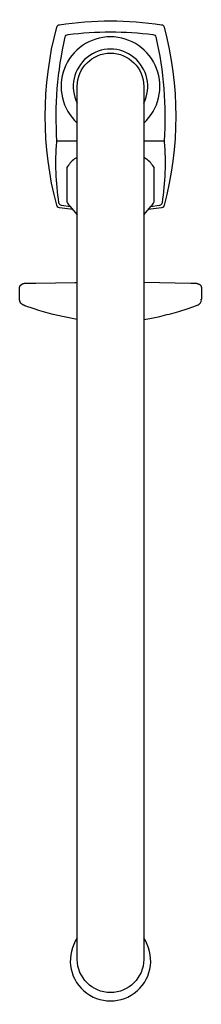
# Model space of a CAD drawing. Header units: millimetres. Extents: x -26 to 26, y -262 to 19.
import ezdxf

# ---------------------------------------------------------------- set-up
doc = ezdxf.new("R2010")
doc.units = ezdxf.units.MM
doc.header["$LTSCALE"] = 0.5
doc.layers.add('PLANNING', color=1, linetype='Continuous')

# ---------------------------------------------------------------- blocks, each defined once
blk = doc.blocks.new('21621500_t')
at = {"layer": 'PLANNING'}
for p, q in [((-15.3, -15.57), (-9.5, -15.57)), ((9.5, -15.57), (15.3, -15.57))]:
    blk.add_line(p, q, dxfattribs=at)
for points in [[(-10.8, -35.2), (-14.58, -34.72, -0.300902), (-15.4, -33.99, -0.129354), (-15.4, 16.89, -0.300351), (-14.58, 17.63, -0.073332), (14.58, 17.63, -0.300902), (15.4, 16.89, -0.12884), (15.4, -33.99, -0.310017), (14.58, -34.72), (10.8, -35.2)], [(-11.46, -34.43), (-14.01, -34.07, -0.328518), (-14.77, -33.26, -0.056174), (-15.39, -15.88), (-15.32, -15.58, -0.073491), (-12.96, 14.11, -0.316302), (-12.16, 14.82, -0.061192), (12.16, 14.82, -0.314764), (12.96, 14.11, -0.074895), (15.32, -15.59), (15.39, -15.88, -0.056174), (14.77, -33.26, -0.327694), (14.01, -34.07), (11.46, -34.43)], [(-9.5, -249.48), (-9.5, 0, -0.999998), (9.5, 0), (9.5, -249.48, -0.99794), (-9.5, -249.48)], [(-9.5, -20.29), (-10.31, -20.75, 0.075477), (-12.5, -23.19), (-12.5, -33.03, 0.045582), (-11.66, -34.21), (-9.5, -36.72)], [(9.5, -36.72), (11.66, -34.21, 0.047123), (12.5, -33.03), (12.5, -23.19, 0.080458), (10.3, -20.77), (9.5, -20.3)], [(-9.5, -66.61), (-10.94, -66.35, -0.033812), (-21.84, -63.59), (-24.48, -62.68), (-24.84, -62.55), (-24.99, -62.48), (-25.12, -62.4), (-25.35, -62.25), (-25.39, -62.22, -0.104792), (-25.85, -61.66), (-26, -61.04), (-25.99, -60.97)], [(9.5, -66.62), (11.3, -66.29), (14.09, -65.72, 0.017034), (19.57, -64.3), (22.27, -63.45), (24.6, -62.63), (24.78, -62.57), (24.93, -62.51), (25.07, -62.43), (25.34, -62.26), (25.59, -62.03, 0.143612), (25.98, -61.27), (26, -61.06, 0.073954), (25.96, -60.85)]]:
    blk.add_lwpolyline(points, format="xyb", dxfattribs=at)
for points in [[(-26, -60.97), (-26, -57.45), (-26, -57.41), (-25.99, -57.38), (-25.99, -57.35), (-25.98, -57.32), (-25.98, -57.29), (-25.97, -57.26), (-25.97, -57.23), (-25.96, -57.2), (-25.95, -57.17), (-25.94, -57.14), (-25.93, -57.12), (-25.92, -57.09), (-25.91, -57.06), (-25.89, -57.03), (-25.88, -57.01), (-25.87, -57), (-25.87, -56.98), (-25.86, -56.97), (-25.85, -56.96), (-25.84, -56.94), (-25.83, -56.93), (-25.82, -56.91), (-25.81, -56.9), (-25.79, -56.88), (-25.77, -56.85), (-25.75, -56.83), (-25.72, -56.8), (-25.7, -56.78), (-25.68, -56.76), (-25.65, -56.74), (-25.63, -56.71), (-25.6, -56.69), (-25.57, -56.67), (-25.55, -56.65), (-25.52, -56.63), (-25.49, -56.62), (-25.46, -56.59), (-25.42, -56.57), (-25.39, -56.55), (-25.35, -56.53), (-25.31, -56.51), (-25.28, -56.49), (-25.24, -56.47), (-25.2, -56.45), (-25.16, -56.44), (-25.12, -56.42), (-25.08, -56.4), (-25.05, -56.39), (-25.01, -56.37), (-24.97, -56.36), (-24.89, -56.34), (-24.81, -56.31), (-24.72, -56.29), (-24.64, -56.28), (-24.56, -56.26), (-24.48, -56.25), (-24.39, -56.24), (-24.31, -56.23), (-24.23, -56.23), (-24.1, -56.23), (-21.36, -56.19), (-10.13, -56.02), (-9.82, -56.01), (-9.66, -56), (-9.5, -55.98)], [(9.5, -55.97), (23.03, -56.22), (23.38, -56.22), (24.06, -56.23), (24.24, -56.24), (24.32, -56.24), (24.41, -56.25), (24.51, -56.26), (24.62, -56.28), (24.67, -56.28), (24.73, -56.29), (24.78, -56.31), (24.83, -56.32), (24.88, -56.33), (24.93, -56.34), (24.98, -56.36), (25.03, -56.38), (25.08, -56.39), (25.13, -56.41), (25.18, -56.43), (25.23, -56.45), (25.31, -56.49), (25.34, -56.51), (25.38, -56.53), (25.42, -56.55), (25.46, -56.57), (25.49, -56.59), (25.53, -56.61), (25.56, -56.63), (25.6, -56.66), (25.63, -56.69), (25.64, -56.7), (25.66, -56.71), (25.68, -56.73), (25.69, -56.74), (25.71, -56.75), (25.72, -56.77), (25.73, -56.78), (25.75, -56.8), (25.76, -56.81), (25.78, -56.83), (25.79, -56.85), (25.8, -56.86), (25.81, -56.88), (25.83, -56.9), (25.84, -56.92), (25.85, -56.93), (25.86, -56.95), (25.87, -56.97), (25.88, -56.99), (25.89, -57.01), (25.9, -57.03), (25.91, -57.05), (25.92, -57.07), (25.93, -57.08), (25.93, -57.1), (25.94, -57.12), (25.95, -57.14), (25.95, -57.17), (25.96, -57.19), (25.97, -57.21), (25.97, -57.23), (25.98, -57.25), (25.98, -57.27), (25.98, -57.29), (25.99, -57.31), (25.99, -57.33), (25.99, -57.35), (26, -57.37), (26, -57.39), (26, -57.41), (26, -57.44), (26, -57.46), (26, -60.83)]]:
    blk.add_lwpolyline(points, dxfattribs=at)
for centre, radius, start, end in [((0, 0), 14.15, 312.1735, 227.8265), ((0, 0), 10.65, 333.128, 206.872), ((0, -249.84), 11.51, 145.6574, 34.3426)]:
    blk.add_arc(centre, radius, start, end, dxfattribs=at)

msp = doc.modelspace()

# ---------------------------------------------------------------- block references
msp.add_blockref('21621500_t', (0, 0))

doc.saveas('drawing.dxf')
